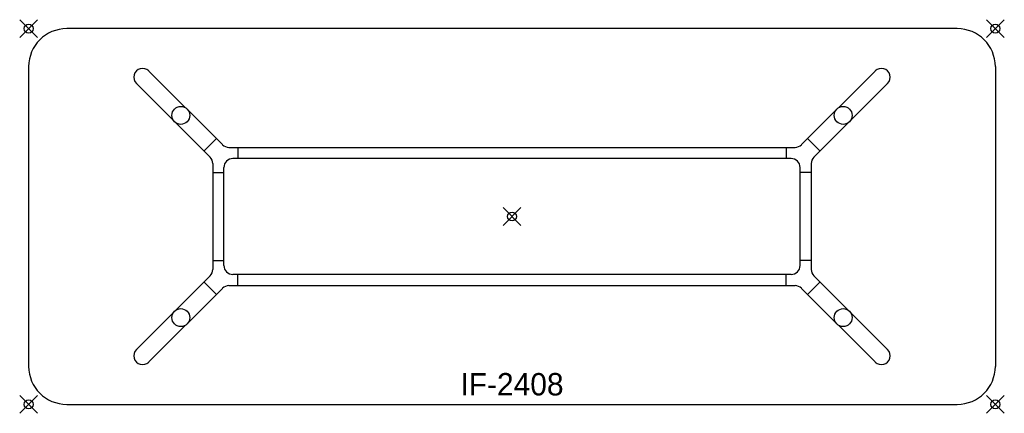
# Model space of a CAD drawing. Header units: inches. Extents: x -1 to 109, y -43 to 1.
import ezdxf
from ezdxf.enums import TextEntityAlignment as Align

# ---------------------------------------------------------------- set-up
doc = ezdxf.new("R2010")
doc.units = ezdxf.units.IN
doc.header["$PDMODE"] = 35
doc.layers.add('AFUCH-P', color=2, linetype='Continuous')
doc.layers.add('AFUCH-P-TN', color=2, linetype='Continuous')

msp = doc.modelspace()

# ---------------------------------------------------------------- linework, layer by layer
at = {"layer": 'AFUCH-P'}
for p, q in [((103.75, 0), (4.25, 0)), ((0, -4.25), (0, -37.75)), ((108, -4.25), (108, -37.75)), ((21.67, -12.97), (13.43, -4.74)), ((86.33, -12.97), (94.57, -4.74)), ((20.27, -14.37), (12.04, -6.13)), ((87.73, -14.37), (95.96, -6.13)), ((20.98, -12.29), (19.59, -13.68)), ((87.02, -12.29), (88.41, -13.68)), ((22.37, -13.27), (85.63, -13.27)), ((23.38, -13.27), (23.38, -14.52)), ((84.62, -13.27), (84.62, -14.52)), ((20.57, -15.07), (20.57, -26.93)), ((85.18, -14.52), (22.82, -14.52)), ((87.43, -15.07), (87.43, -26.93)), ((20.57, -16.07), (21.82, -16.07)), ((21.82, -26.48), (21.82, -15.52)), ((86.18, -26.48), (86.18, -15.52)), ((87.43, -16.07), (86.18, -16.07)), ((20.57, -25.93), (21.82, -25.93)), ((87.43, -25.93), (86.18, -25.93)), ((85.18, -27.48), (22.82, -27.48)), ((23.38, -28.73), (23.38, -27.48)), ((84.62, -28.73), (84.62, -27.48)), ((20.27, -27.63), (12.04, -35.87)), ((19.59, -28.32), (20.98, -29.71)), ((88.41, -28.32), (87.02, -29.71)), ((87.73, -27.63), (95.96, -35.87)), ((21.67, -29.03), (13.43, -37.26)), ((22.37, -28.73), (85.63, -28.73)), ((86.33, -29.03), (94.57, -37.26)), ((4.25, -42), (103.75, -42))]:
    msp.add_line(p, q, dxfattribs=at)
for centre in [(17, -9.7), (91, -9.7), (17, -32.3), (91, -32.3)]:
    msp.add_circle(centre, 1, dxfattribs=at)
for centre, radius, start, end in [((4.25, -4.25), 4.25, 90, 180), ((103.75, -4.25), 4.25, 0, 90), ((12.73, -5.43), 0.984, 45, 225.0009), ((95.27, -5.43), 0.984, 314.9991, 135), ((22.37, -12.27), 1, 225, 270), ((85.63, -12.27), 1, 270, 315), ((19.57, -15.07), 1, 0, 45), ((22.82, -15.52), 1, 90, 180), ((85.18, -15.52), 1, 360, 90), ((88.43, -15.07), 1, 135, 180), ((19.57, -26.93), 1, 315, 360), ((22.82, -26.48), 1, 180, 270), ((85.18, -26.48), 1, 270, 360), ((88.43, -26.93), 1, 180, 225), ((22.37, -29.73), 1, 90, 135), ((85.63, -29.73), 1, 45, 90), ((12.73, -36.57), 0.984, 135, 315.0009), ((95.27, -36.57), 0.984, 224.9991, 45), ((4.25, -37.75), 4.25, 180, 270), ((103.75, -37.75), 4.25, 270, 0)]:
    msp.add_arc(centre, radius, start, end, dxfattribs=at)
for p in [(0, 0), (108, 0), (54, -21), (0, -42), (108, -42)]:
    msp.add_point(p, dxfattribs=at)

# ---------------------------------------------------------------- texts
at = {"layer": 'AFUCH-P-TN'}
msp.add_text('IF-2408', height=2.5, dxfattribs=at).set_placement((54, -41), align=Align.CENTER)

doc.saveas('drawing.dxf')
